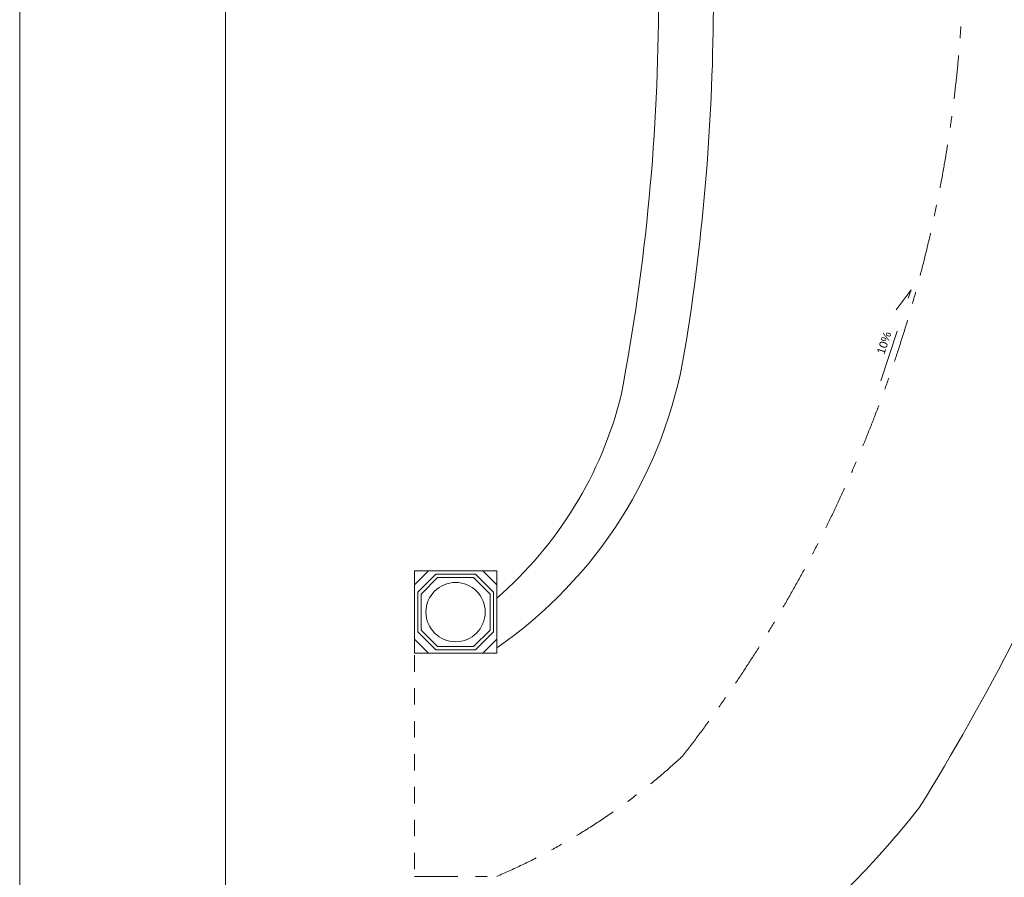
# Model space of a CAD drawing. Header units: inches. Extents: x -21887 to 84279, y -131485 to 67836.
# Tile 47 of 256: x -21887 to -9920, y -10358 to 67. Entities that reach past the tile are written whole.
import ezdxf

# ---------------------------------------------------------------- set-up
doc = ezdxf.new("R2010")
doc.units = ezdxf.units.IN
doc.header["$MEASUREMENT"] = 0
for name, pattern in [('Dashed', [400, 200, -200]), ('Double Dashed', [1093.611073, 529.166651, -211.666656, 141.111112, -211.666656]), ('Long Dashed', [1058.333302, 634.99999, -423.333311])]:
    doc.linetypes.add(name, pattern=pattern)
for name, color, linetype, lineweight in [('PODCIAGI', 7, 'Continuous', 13), ('RAMKA', 7, 'Continuous', 13), ('schodzy', 7, 'Continuous', 13)]:
    doc.layers.add(name, color=color, linetype=linetype, lineweight=lineweight)
doc.styles.add('GENERATED_STYLE_7', font='txt')

msp = doc.modelspace()

# ---------------------------------------------------------------- linework, layer by layer
at = {"layer": 'PODCIAGI', "color": 9, "linetype": 'Double Dashed'}
msp.add_arc((-26638.4, 1080.1), 16227.9, 322.11637, 357.33977, dxfattribs=at)
at = {"layer": 'RAMKA', "color": 1, "linetype": 'Continuous'}
for p, q in [((-21887.4, 67836.2), (-21887.4, -52641.2)), ((-19387.4, 67336.2), (-19387.4, -52141.2))]:
    msp.add_line(p, q, dxfattribs=at)
at = {"layer": 'schodzy', "color": 9, "linetype": 'Long Dashed'}
for p, q in [((-11422.5, -4323.1), (-11054.3, -3218.6)), ((-11054.3, -3218.6), (-11235.4, -3460.1))]:
    msp.add_line(p, q, dxfattribs=at)
at = {"layer": 'schodzy', "color": 9, "linetype": 'Continuous'}
for p, q in [((-16089.5, -6634.3), (-17089.5, -6634.3)), ((-17089.5, -7634.3), (-17089.5, -6634.3)), ((-17089.5, -6804.3), (-16919.5, -6634.3)), ((-17049.5, -6894), (-16829.8, -6674.3)), ((-16349.2, -6674.3), (-16829.8, -6674.3)), ((-16129.5, -6894), (-16349.2, -6674.3)), ((-16089.5, -6804.3), (-16259.5, -6634.3)), ((-16089.5, -7634.3), (-16089.5, -6634.3)), ((-17009.5, -6914.9), (-16808.9, -6714.3)), ((-16370.1, -6714.3), (-16808.9, -6714.3)), ((-16169.5, -6914.9), (-16370.1, -6714.3)), ((-17049.5, -7374.6), (-17049.5, -6894)), ((-17009.5, -7353.7), (-17009.5, -6914.9)), ((-16169.5, -7353.7), (-16169.5, -6914.9)), ((-16129.5, -7374.6), (-16129.5, -6894)), ((-17049.5, -7374.6), (-16829.8, -7594.3)), ((-17009.5, -7353.7), (-16808.9, -7554.3)), ((-16169.5, -7353.7), (-16370.1, -7554.3)), ((-16129.5, -7374.6), (-16349.2, -7594.3)), ((-17089.5, -7464.3), (-16919.5, -7634.3)), ((-16089.5, -7464.3), (-16259.5, -7634.3)), ((-16089.5, -7634.3), (-17089.5, -7634.3)), ((-16349.2, -7594.3), (-16829.8, -7594.3)), ((-16370.1, -7554.3), (-16808.9, -7554.3))]:
    msp.add_line(p, q, dxfattribs=at)
at = {"layer": 'schodzy', "color": 9, "linetype": 'Dashed'}
msp.add_line((-17089.5, -13059.3), (-17089.5, -7634.3), dxfattribs=at)
at = {"layer": 'schodzy', "color": 9, "linetype": 'Double Dashed'}
msp.add_line((-17089.5, -10346.8), (-16089.5, -10346.8), dxfattribs=at)
at = {"layer": 'schodzy', "color": 7, "linetype": 'Continuous'}
msp.add_circle((-16589.5, -7134.3), 360.3, dxfattribs=at)
at = {"layer": 'schodzy', "color": 9, "linetype": 'Continuous'}
for centre, radius, start, end in [((-39956.3, 327), 25833.8, 349.23299, 0), ((-39956.3, 327), 26499.9, 350.68333, 0), ((-34504.4, 5125.7), 27728, 328.12168, 347.83096), ((-19189.7, -3079.9), 5455.6, 304.62893, 350.68333), ((-19225.5, -3344.1), 4789.6, 310.9015, 346.04384), ((-19189.7, -3079.9), 10449.8, 287.25807, 321.96889)]:
    msp.add_arc(centre, radius, start, end, dxfattribs=at)
at = {"layer": 'schodzy', "color": 9, "linetype": 'Double Dashed'}
msp.add_arc((-19189.7, -3079.9), 7900.6, 293.10423, 312.71482, dxfattribs=at)

# ---------------------------------------------------------------- texts
at = {"layer": 'schodzy', "color": 251, "insert": (-11473.9, -3979), "char_height": 100, "width": 597.512, "attachment_point": 1, "rotation": 71.49671, "style": 'GENERATED_STYLE_7'}
msp.add_mtext('\\fArial|b0|i0|c238|p39;10%', dxfattribs=at)

doc.saveas('drawing.dxf')
